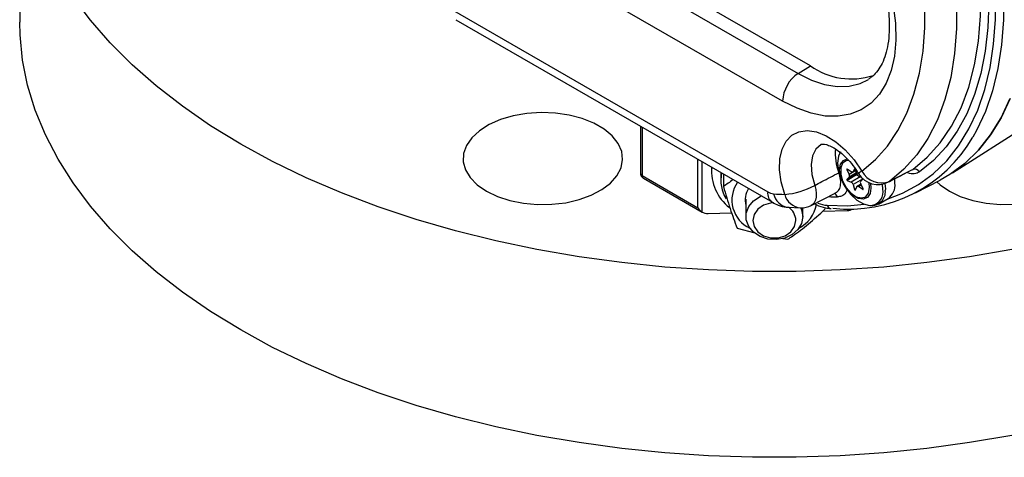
# Model space of a CAD drawing. Header units: inches. Extents: x -7.8 to 24, y -9.1 to 25.2.
# Tile 5 of 9: x 15.2 to 20.6, y 12.8 to 15.2. Entities that reach past the tile are written whole.
import ezdxf

# ---------------------------------------------------------------- set-up
doc = ezdxf.new("R2010")
doc.units = ezdxf.units.IN
doc.header["$MEASUREMENT"] = 0

msp = doc.modelspace()

# ---------------------------------------------------------------- linework, layer by layer
at = {"color": 7, "linetype": 'Continuous', "lineweight": 25}
for p, q in [((15.2042, 16.2181), (15.2042, 15.1991)), ((19.5357, 14.9591), (17.638, 16.0546)), ((17.5712, 16.0134), (19.4689, 14.9179)), ((19.3836, 14.7666), (17.4859, 15.8622)), ((17.5677, 15.2699), (19.3018, 14.2688)), ((17.5936, 15.2126), (19.3277, 14.2116)), ((19.4689, 14.9179), (19.5357, 14.9591)), ((20.3141, 14.3736), (21.0203, 14.8226)), ((18.6052, 14.6287), (18.6052, 14.3706)), ((18.6143, 14.6234), (18.6143, 14.3579)), ((19.6967, 14.4822), (19.6981, 14.4855)), ((18.9199, 14.1814), (18.9199, 14.447)), ((18.942, 14.1581), (18.942, 14.4342)), ((18.9941, 14.4042), (18.9941, 14.3788)), ((18.6143, 14.3579), (18.9199, 14.1814)), ((19.0451, 14.3747), (19.0451, 14.3338)), ((19.0593, 14.3665), (19.0593, 14.2981)), ((19.7389, 14.3928), (19.7357, 14.3909)), ((19.7357, 14.3909), (19.7486, 14.3639)), ((19.7869, 14.3665), (19.7357, 14.3369)), ((19.7486, 14.3491), (19.7357, 14.3369)), ((19.7587, 14.3784), (19.7376, 14.3937)), ((19.7889, 14.3615), (19.7376, 14.3319)), ((19.785, 14.385), (19.7486, 14.3639)), ((19.7888, 14.3723), (19.7486, 14.3491)), ((19.8077, 14.3511), (19.7587, 14.3228)), ((19.7676, 14.3768), (19.7845, 14.3866)), ((19.7768, 14.3945), (19.7699, 14.3794)), ((19.7842, 14.3877), (19.7699, 14.3794)), ((19.7787, 14.3956), (19.7768, 14.3945)), ((19.7902, 14.3676), (19.7833, 14.3907)), ((19.7898, 14.3692), (19.7869, 14.3665)), ((19.7889, 14.3615), (19.7949, 14.3589)), ((19.816, 14.3475), (19.8014, 14.3538)), ((19.9634, 14.3229), (20.0907, 14.3887)), ((20.0901, 14.3899), (20.0961, 14.392)), ((18.6208, 14.3436), (18.942, 14.1581)), ((19.7376, 14.3319), (19.7587, 14.3228)), ((19.8211, 14.3386), (19.7699, 14.309)), ((19.7699, 14.309), (19.7781, 14.2815)), ((19.782, 14.2793), (19.7902, 14.2972)), ((19.8123, 14.3112), (19.7925, 14.2998)), ((19.8148, 14.306), (19.8014, 14.2982)), ((19.8014, 14.2982), (19.8225, 14.2829)), ((19.8115, 14.3275), (19.8243, 14.3396)), ((19.8244, 14.2857), (19.8115, 14.3127)), ((19.8211, 14.3386), (19.8216, 14.337)), ((19.8598, 14.2923), (19.8568, 14.3192)), ((19.9332, 14.283), (19.9309, 14.3115)), ((19.9692, 14.3264), (19.9636, 14.323)), ((19.9992, 14.3159), (19.9978, 14.3386)), ((20.1123, 14.2636), (20.2461, 14.3334)), ((19.5405, 14.1947), (19.6743, 14.2627)), ((19.7848, 14.2854), (19.7781, 14.2815)), ((19.8249, 14.2843), (19.8225, 14.2829)), ((19.1826, 14.2281), (19.1826, 14.1335)), ((19.9087, 14.2018), (19.9614, 14.2323)), ((18.9748, 14.1507), (19.1047, 14.1533)), ((19.413, 14.1842), (19.4825, 14.1811)), ((19.4936, 14.1335), (19.4936, 14.1815)), ((19.603, 14.1633), (19.7371, 14.166)), ((19.6481, 14.1767), (19.6487, 14.1767)), ((19.134, 14.0704), (19.2306, 14.0435)), ((19.3854, 14.0138), (19.4128, 14.0094))]:
    msp.add_line(p, q, dxfattribs=at)
at = {"color": 7, "linetype": 'Continuous', "lineweight": 25, "flags": 128}
for points in [[(19.6575, 17.4682), (19.7696, 17.3413), (19.8771, 17.2069), (19.9792, 17.066), (20.0753, 16.9193), (20.1647, 16.7678), (20.247, 16.6126), (20.3214, 16.4546), (20.3877, 16.2947), (20.4453, 16.1342), (20.4939, 15.9739), (20.5332, 15.815), (20.5629, 15.6583), (20.5828, 15.5051), (20.5928, 15.3561), (20.5928, 15.2125), (20.5829, 15.075), (20.5631, 14.9447), (20.5335, 14.8222), (20.4943, 14.7086), (20.4458, 14.6043), (20.4261, 14.5693)], [(20.1337, 16.6705), (20.2103, 16.5187), (20.2792, 16.3645), (20.3398, 16.209), (20.3918, 16.0532), (20.4348, 15.8982), (20.4686, 15.745), (20.4929, 15.5945), (20.5075, 15.4477), (20.5124, 15.3056), (20.5075, 15.1692), (20.4929, 15.0393), (20.4687, 14.9168), (20.4349, 14.8025), (20.3919, 14.6971), (20.34, 14.6014), (20.2794, 14.5159), (20.2105, 14.4412), (20.1339, 14.3778)], [(20.0961, 14.392), (20.1758, 14.4584), (20.2469, 14.5374), (20.3088, 14.6282), (20.3611, 14.7302), (20.4034, 14.8426), (20.4354, 14.9647), (20.4569, 15.0956), (20.4676, 15.2342), (20.4676, 15.3795), (20.4568, 15.5306), (20.4353, 15.6862), (20.4033, 15.8452), (20.361, 16.0066), (20.3086, 16.169), (20.2467, 16.3313), (20.1756, 16.4922), (20.0959, 16.6507)], [(19.969, 16.5702), (20.0479, 16.4127), (20.1182, 16.2529), (20.1794, 16.0918), (20.2311, 15.9306), (20.2729, 15.7705), (20.3046, 15.6127), (20.3258, 15.4583), (20.3365, 15.3084), (20.3365, 15.1641), (20.3259, 15.0265), (20.3047, 14.8966), (20.273, 14.7753), (20.2312, 14.6635), (20.1795, 14.562), (20.1183, 14.4716), (20.048, 14.3928), (19.9692, 14.3264)], [(19.8178, 14.383), (19.8919, 14.4454), (19.9579, 14.5194), (20.0154, 14.6044), (20.064, 14.6997), (20.1033, 14.8048), (20.133, 14.9188), (20.153, 15.0409), (20.1629, 15.1702), (20.1629, 15.3057), (20.1529, 15.4466), (20.133, 15.5917), (20.1032, 15.74), (20.0639, 15.8904), (20.0153, 16.0419), (19.9578, 16.1932), (19.8917, 16.3434), (19.8176, 16.4914)], [(19.9556, 14.2289), (20.0401, 14.2612), (20.1282, 14.3088), (20.2092, 14.3683), (20.2825, 14.4394), (20.3478, 14.5216), (20.4045, 14.6144), (20.4523, 14.7172), (20.491, 14.8292), (20.5201, 14.9499), (20.5397, 15.0784), (20.5495, 15.2139), (20.5494, 15.3555), (20.5395, 15.5023), (20.5199, 15.6534), (20.4906, 15.8078), (20.4519, 15.9645), (20.404, 16.1225), (20.3586, 16.2508)], [(20.6384, 13.9528), (20.408, 13.913), (20.174, 13.881), (19.9372, 13.8569), (19.6984, 13.8408), (19.4583, 13.8327), (19.2179, 13.8327), (18.9778, 13.8408), (18.739, 13.8569), (18.5022, 13.881), (18.2682, 13.913), (18.0378, 13.9528), (17.8119, 14.0003), (17.5911, 14.0553), (17.3762, 14.1176), (17.1679, 14.187), (16.967, 14.2633), (16.7741, 14.3462), (16.5899, 14.4354), (16.415, 14.5307), (16.25, 14.6316), (16.0954, 14.738), (15.9518, 14.8493), (15.8197, 14.9653), (15.6995, 15.0855), (15.5916, 15.2096), (15.4963, 15.337)], [(19.9897, 15.2904), (20.002, 15.1927), (20.0042, 15.0998), (19.9963, 15.0131), (19.9784, 14.9342), (19.9507, 14.8642), (19.9138, 14.8044), (19.8683, 14.7556), (19.8148, 14.7188), (19.7543, 14.6944), (19.6877, 14.683), (19.6161, 14.6846), (19.5408, 14.6993), (19.4628, 14.7268), (19.3836, 14.7666)], [(20.6384, 12.9338), (20.408, 12.894), (20.174, 12.8619), (19.9372, 12.8378), (19.6984, 12.8217), (19.4583, 12.8136), (19.2179, 12.8136), (18.9778, 12.8217), (18.739, 12.8378), (18.5022, 12.8619), (18.2682, 12.894), (18.0378, 12.9338), (17.8119, 12.9812), (17.5911, 13.0362), (17.3762, 13.0985), (17.1679, 13.1679), (16.967, 13.2442), (16.7741, 13.3271), (16.5899, 13.4163), (16.415, 13.5116), (16.25, 13.6126), (16.0954, 13.7189), (15.9518, 13.8303), (15.8197, 13.9462), (15.6995, 14.0665), (15.5916, 14.1905), (15.4963, 14.318), (15.4141, 14.4484), (15.3451, 14.5814), (15.2896, 14.7165), (15.2479, 14.8532), (15.22, 14.9911), (15.206, 15.1297), (15.2042, 15.1991)], [(19.4689, 14.9179), (19.5421, 14.8815), (19.6138, 14.8574), (19.6828, 14.8462), (19.7478, 14.8479), (19.8075, 14.8627), (19.8539, 14.8856)], [(20.6293, 14.7797), (20.5806, 14.6751), (20.5229, 14.5807), (20.4565, 14.4971), (20.3819, 14.4247), (20.2995, 14.3642), (20.2461, 14.3334)], [(20.3004, 14.365), (20.3815, 14.4247), (20.4562, 14.4969), (20.5226, 14.5805), (20.5804, 14.6749), (20.6291, 14.7794)], [(17.7613, 14.2728), (17.8214, 14.2438), (17.8895, 14.2215), (17.9635, 14.2065), (18.0409, 14.1995), (18.1192, 14.2005), (18.196, 14.2095), (18.2687, 14.2264), (18.335, 14.2504), (18.3928, 14.281), (18.4403, 14.3169), (18.4759, 14.3572), (18.4984, 14.4006), (18.5072, 14.4455), (18.5019, 14.4906), (18.4828, 14.5345), (18.4504, 14.5757), (18.4057, 14.6128), (18.3503, 14.6448), (18.2859, 14.6706), (18.2146, 14.6893), (18.1386, 14.7003), (18.0605, 14.7034), (17.9826, 14.6983), (17.9076, 14.6853), (17.8378, 14.6648), (17.7754, 14.6374), (17.7226, 14.604), (17.6809, 14.5657), (17.6517, 14.5237), (17.636, 14.4794), (17.6343, 14.4342), (17.6465, 14.3895), (17.6724, 14.3468), (17.7111, 14.3075), (17.7613, 14.2728)], [(20.2969, 14.2728), (20.3571, 14.2438), (20.4252, 14.2215), (20.4992, 14.2065), (20.5765, 14.1995), (20.6549, 14.2005), (20.7316, 14.2095), (20.8043, 14.2264), (20.8707, 14.2504), (20.9285, 14.281), (20.976, 14.3169), (21.0115, 14.3572), (21.0341, 14.4006), (21.0428, 14.4455), (21.0376, 14.4906), (21.0184, 14.5345), (20.986, 14.5757), (20.9414, 14.6128), (20.886, 14.6448), (20.8216, 14.6706), (20.7941, 14.6788)], [(19.3953, 14.2551), (19.3762, 14.3237), (19.3672, 14.3896), (19.3688, 14.4503), (19.3808, 14.5035), (19.4028, 14.5469), (19.434, 14.579), (19.473, 14.5985), (19.5185, 14.6046), (19.5685, 14.5971), (19.6213, 14.5762), (19.6746, 14.5429), (19.7265, 14.4984), (19.7748, 14.4444), (19.8178, 14.383)], [(19.5965, 14.5294), (19.5946, 14.5283), (19.5663, 14.5033), (19.5478, 14.4657), (19.5403, 14.4179), (19.5443, 14.3631), (19.5595, 14.3045)], [(19.7002, 14.488), (19.6893, 14.4643), (19.6842, 14.4267), (19.6893, 14.3833), (19.704, 14.3376), (19.7272, 14.2933), (19.757, 14.2539), (19.791, 14.2228), (19.8264, 14.2023), (19.8604, 14.1942), (19.8754, 14.195)], [(19.8651, 14.316), (19.8677, 14.2899), (19.8626, 14.259), (19.8477, 14.2378), (19.8248, 14.2288), (19.7968, 14.2332), (19.767, 14.2504), (19.739, 14.2784), (19.7162, 14.3136), (19.7013, 14.3521), (19.6961, 14.3889), (19.7013, 14.4198), (19.7162, 14.441), (19.7377, 14.4498)], [(19.745, 14.4413), (19.732, 14.4396), (19.7122, 14.426), (19.7016, 14.4005), (19.7016, 14.3666), (19.7122, 14.329), (19.732, 14.2925), (19.7582, 14.2623), (19.7874, 14.2423), (19.8156, 14.2353), (19.839, 14.2422), (19.8544, 14.2621), (19.8598, 14.2923), (19.8598, 14.2923)], [(19.7376, 14.3937), (19.737, 14.394), (19.7364, 14.3942), (19.7359, 14.3941), (19.7355, 14.3937), (19.7353, 14.3932), (19.7352, 14.3925), (19.7354, 14.3917), (19.7357, 14.3909)], [(19.7699, 14.3794), (19.7691, 14.3781), (19.768, 14.3771), (19.7668, 14.3764), (19.7654, 14.3761), (19.7638, 14.3762), (19.7622, 14.3766), (19.7605, 14.3773), (19.7587, 14.3784)], [(19.7833, 14.3907), (19.7828, 14.392), (19.782, 14.3933), (19.7811, 14.3943), (19.78, 14.3951), (19.779, 14.3955), (19.7781, 14.3956), (19.7773, 14.3952), (19.7768, 14.3945)], [(19.7869, 14.3665), (19.7866, 14.3661), (19.7865, 14.3655), (19.7865, 14.3647), (19.7868, 14.3639), (19.7872, 14.3631), (19.7877, 14.3624), (19.7883, 14.3619), (19.7889, 14.3615)], [(19.5595, 14.3045), (19.5652, 14.2819), (19.5677, 14.2601), (19.567, 14.2402), (19.563, 14.2228), (19.5559, 14.2086), (19.5461, 14.1983), (19.5403, 14.1947)], [(19.7357, 14.3369), (19.7354, 14.3365), (19.7352, 14.3359), (19.7353, 14.3351), (19.7355, 14.3343), (19.7359, 14.3335), (19.7364, 14.3328), (19.737, 14.3323), (19.7376, 14.3319)], [(19.7902, 14.2972), (19.791, 14.2985), (19.7921, 14.2995), (19.7933, 14.3002), (19.7947, 14.3005), (19.7963, 14.3005), (19.7979, 14.3001), (19.7996, 14.2993), (19.8014, 14.2982)], [(19.9441, 14.3149), (19.9465, 14.2854), (19.9462, 14.2761)], [(20.228, 14.3245), (20.2467, 14.3075), (20.2969, 14.2728)], [(19.4936, 14.1335), (19.4867, 14.0961), (19.4666, 14.062), (19.4351, 14.0342), (19.3949, 14.0153), (19.3497, 14.0069), (19.3035, 14.0097), (19.2603, 14.0235), (19.2241, 14.0471), (19.198, 14.0784), (19.1843, 14.1146), (19.1843, 14.1524), (19.198, 14.1886), (19.2241, 14.2199), (19.2603, 14.2435), (19.2672, 14.2465)], [(19.7781, 14.2815), (19.7784, 14.2807), (19.7789, 14.28), (19.7794, 14.2794), (19.78, 14.2789), (19.7807, 14.2787), (19.7812, 14.2786), (19.7817, 14.2789), (19.782, 14.2793)], [(19.8225, 14.2829), (19.8231, 14.2826), (19.8237, 14.2824), (19.8242, 14.2826), (19.8246, 14.2829), (19.8248, 14.2834), (19.8249, 14.2841), (19.8247, 14.2849), (19.8244, 14.2857)], [(19.3347, 14.2083), (19.3176, 14.2069), (19.279, 14.1954), (19.2476, 14.1739), (19.2271, 14.1449), (19.22, 14.1119), (19.2271, 14.0789), (19.2476, 14.0499), (19.279, 14.0284), (19.3176, 14.0169), (19.3586, 14.0169), (19.3972, 14.0284), (19.4286, 14.0499), (19.4491, 14.0789), (19.4562, 14.1119), (19.4562, 14.1119)], [(19.6284, 14.1951), (19.7389, 14.1927), (19.8305, 14.2008)], [(19.4817, 14.1822), (19.4867, 14.1709), (19.4936, 14.1335)]]:
    msp.add_lwpolyline(points, dxfattribs=at)
at = {"color": 7, "linetype": 'Continuous', "lineweight": 25}
for centre, radius, start, end in [((19.7601, 15.2779), 0.3899, 234.8579, 287.8804), ((19.5765, 14.7576), 0.1931, 123.85, 177.3048), ((19.7449, 14.959), 0.7848, 263.6789, 330.2255), ((19.9598, 14.4794), 0.2882, 175.0422, 201.4828), ((19.2487, 14.3826), 0.2541, 175.3099, 231.9398), ((18.6208, 14.3722), 0.0157, 185.6948, 245.6253), ((18.6299, 14.3563), 0.0157, 174.2566, 234.4312), ((19.2462, 14.3338), 0.201, 168.9135, 211.199), ((19.7373, 14.3565), 0.0135, 326.6166, 33.3834), ((19.8118, 14.3736), 0.0224, 195.4233, 242.1659), ((19.8397, 14.338), 0.05, 115.91, 142.7306), ((19.9062, 14.434), 0.125, 211.7135, 297.3425), ((19.9251, 14.4391), 0.121, 207.6084, 291.4068), ((20.1071, 14.3639), 0.0302, 27.4717, 111.4043), ((19.2776, 14.2243), 0.1717, 145.3254, 244.5968), ((19.366, 14.6499), 0.3959, 274.2358, 299.2572), ((19.7483, 14.303), 0.0224, 15.4233, 62.1659), ((19.8228, 14.3201), 0.0135, 146.6166, 213.3834), ((19.7969, 14.3312), 0.0253, 17.0186, 36.1041), ((19.9095, 14.3061), 0.0902, 305.1121, 6.2001), ((19.288, 14.2257), 0.1098, 146, 196.3096), ((19.3615, 14.2613), 0.0602, 172.8819, 235.8284), ((19.3425, 14.3356), 0.0783, 238.6507, 263.9624), ((19.4043, 15.1495), 0.8945, 265.5124, 269.4226), ((19.4274, 14.2785), 0.0954, 192.5148, 261.3287), ((19.4912, 14.2798), 0.0991, 194.4396, 264.936), ((19.6886, 15.1963), 0.9548, 266.8811, 269.7015), ((19.6583, 14.2344), 0.0263, 15.7742, 71.5885), ((19.8716, 14.2686), 0.075, 263.3969, 5.7407), ((19.857, 14.2701), 0.0773, 283.7663, 9.6334), ((19.3856, 14.2356), 0.1876, 297.5175, 348.8301), ((19.4837, 14.3061), 0.125, 269.4476, 296.9315), ((19.6454, 14.3878), 0.1934, 249.2381, 264.9798), ((19.6517, 14.2003), 0.0238, 192.5149, 261.3273), ((19.3646, 14.1085), 0.0917, 2.1234, 56.4169)]:
    msp.add_arc(centre, radius, start, end, dxfattribs=at)
for centre, major_axis, ratio, start_param, end_param in [((18.942, 14.1942), (-0.0221, 0.0383), 0.577335, 1.570756, 2.356154), ((18.9733, 14.1762), (0.0442, 0), 0.577382, 3.926991, 4.747296), ((19.737, 14.1916), (0.0427, 0.0013), 0.597193, 4.695563, 5.515138)]:
    msp.add_ellipse(centre, major_axis=major_axis, ratio=ratio, start_param=start_param, end_param=end_param, dxfattribs=at)
for points, knots in [([(19.9549, 15.3199), (19.9572, 15.3057), (19.9638, 15.2641), (19.9688, 15.1987), (19.9675, 15.1268), (19.9588, 15.0625), (19.9438, 15.0069), (19.9234, 14.9604), (19.8982, 14.9235), (19.8753, 14.8993), (19.8589, 14.89), (19.8536, 14.887)], [0, 0, 0, 0, 0.064777, 0.188538, 0.311571, 0.433977, 0.556233, 0.679134, 0.804624, 0.936281, 1, 1, 1, 1]), ([(19.5971, 14.5296), (19.5972, 14.5297), (19.5974, 14.53), (19.6046, 14.5312), (19.6221, 14.5288), (19.6485, 14.5191), (19.681, 14.5001), (19.7163, 14.472), (19.7519, 14.4353), (19.78, 14.3994), (19.795, 14.3759), (19.7999, 14.3683)], [0, 0, 0, 0, 0.103806, 0.223841, 0.33666, 0.455656, 0.573737, 0.693352, 0.815669, 0.940308, 1, 1, 1, 1]), ([(18.6053, 14.3706), (18.6052, 14.3702), (18.605, 14.3666), (18.6067, 14.3596), (18.6117, 14.3508), (18.617, 14.345), (18.6207, 14.3437), (18.6208, 14.3436)], [0, 0, 0, 0, 0.041306, 0.326477, 0.641659, 0.983034, 1, 1, 1, 1]), ([(19.5595, 14.3045), (19.5725, 14.3113), (19.6165, 14.3344), (19.6605, 14.3575), (19.6916, 14.3738)], [0, 0, 0, 0, 0.294977, 1, 1, 1, 1]), ([(19.6737, 14.2635), (19.6796, 14.2672), (19.6923, 14.2752), (19.7018, 14.3012), (19.7031, 14.3354), (19.6954, 14.361), (19.6916, 14.3738)], [0, 0, 0, 0, 0.217975, 0.478506, 0.739233, 1, 1, 1, 1]), ([(19.9692, 14.3264), (19.9817, 14.3329), (20.024, 14.3547), (20.0663, 14.3766), (20.0961, 14.392)], [0, 0, 0, 0, 0.294975, 1, 1, 1, 1]), ([(20.1339, 14.3778), (20.1247, 14.3736), (20.1063, 14.3652), (20.081, 14.3672), (20.0674, 14.3753), (20.0661, 14.3761)], [0, 0, 0, 0, 0.476025, 0.952064, 1, 1, 1, 1]), ([(19.1118, 14.3362), (19.1029, 14.3292), (19.0853, 14.3153), (19.0679, 14.3038), (19.0593, 14.2981)], [0, 0, 0, 0, 0.5038594, 1, 1, 1, 1]), ([(19.0593, 14.2981), (19.0715, 14.2568), (19.0964, 14.1728), (19.1213, 14.1049), (19.134, 14.0704)], [0, 0, 0, 0, 0.491212, 1, 1, 1, 1]), ([(19.7367, 14.2814), (19.7347, 14.2755), (19.7289, 14.2581), (19.7096, 14.2444), (19.6913, 14.2424), (19.6837, 14.2415)], [0, 0, 0, 0, 0.231671, 0.677595, 1, 1, 1, 1]), ([(19.3277, 14.2116), (19.3383, 14.2061), (19.3623, 14.1936), (19.3917, 14.1862), (19.4099, 14.1845), (19.413, 14.1842)], [0, 0, 0, 0, 0.392329, 0.896371, 1, 1, 1, 1]), ([(19.5583, 14.2038), (19.5615, 14.202), (19.5814, 14.1915), (19.6117, 14.1814), (19.6381, 14.178), (19.6481, 14.1767)], [0, 0, 0, 0, 0.107856, 0.661765, 1, 1, 1, 1]), ([(19.4128, 14.0094), (19.4214, 14.0152), (19.4586, 14.0404), (19.5264, 14.0919), (19.5859, 14.1462), (19.6161, 14.1753), (19.6169, 14.1761)], [0, 0, 0, 0, 0.128029, 0.55168, 0.987363, 1, 1, 1, 1])]:
    msp.add_open_spline(points, degree=3, knots=knots, dxfattribs=at)

doc.saveas('drawing.dxf')
